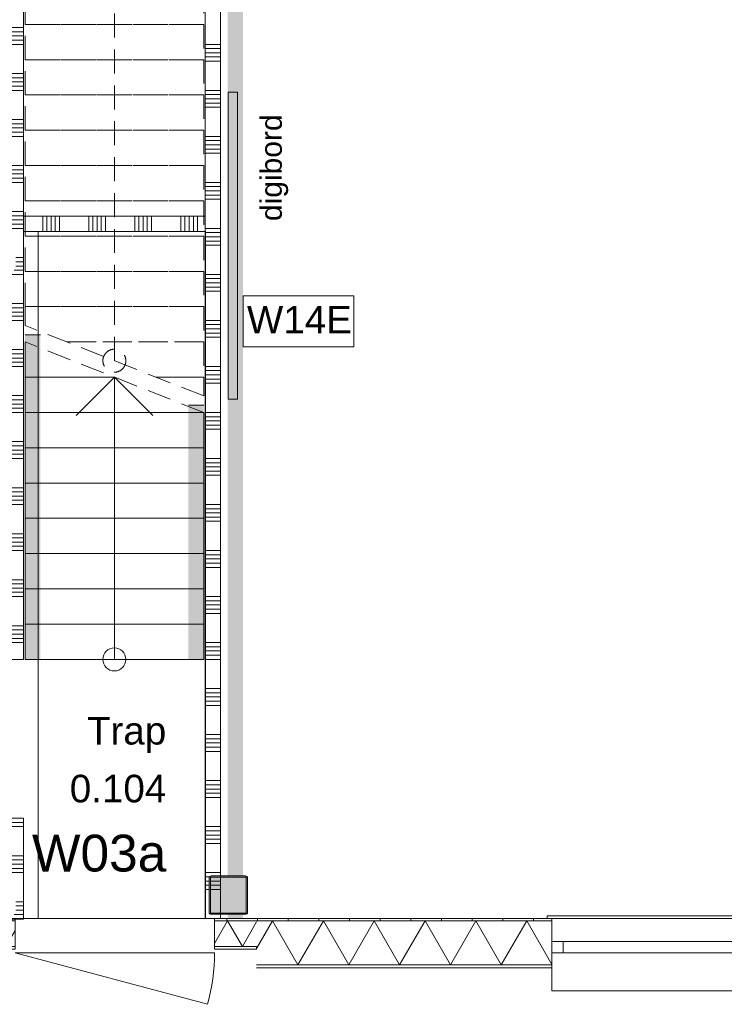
# Model space of a CAD drawing. Header units: millimetres. Extents: x -850 to 154668, y -80343 to 71019.
# Tile 48 of 147: x 44250 to 48844, y -559 to 5861. Entities that reach past the tile are written whole.
import ezdxf
from ezdxf.enums import TextEntityAlignment as Align

# ---------------------------------------------------------------- set-up
doc = ezdxf.new("R2010")
doc.units = ezdxf.units.MM
doc.header["$MEASUREMENT"] = 0
doc.linetypes.add('B0701', pattern=[234.119993, 155.999994, -78.119999])
for name, color, linetype in [('Info Wandafwerking aanduiding', 7, 'Continuous'), ('Info Wandafwerking aanduiding Doorsnede-arcering', 7, 'Continuous'), ('New_21 Buitenwanden', 7, 'Continuous'), ('New_21 Buitenwanden Deuren', 7, 'Continuous'), ('New_21 Buitenwanden Doorsnede-arcering', 7, 'Continuous'), ('New_21 Buitenwanden Laagscheidingslijnen', 7, 'Continuous'), ('New_21 Buitenwanden Ramen', 7, 'Continuous'), ('New_22 NC Binnenwanden', 7, 'Continuous'), ('New_22 NC Binnenwanden Deuren', 7, 'Continuous'), ('New_22 NC Binnenwanden Doorsnede-arcering', 7, 'Continuous'), ('New_23 Vloeren', 7, 'Continuous'), ('New_24 Trappen', 7, 'Continuous'), ('New_72 Vaste Inrichting', 7, 'Continuous'), ('New_info tekst digiborden', 7, 'Continuous'), ('New_Info Wandafwerking aanduiding', 7, 'Continuous'), ('New_Info Wandafwerking aanduiding Doorsnede-arcering', 7, 'Continuous'), ('New_Z Ruimtefuncties', 7, 'Continuous'), ('New_Z Ruimtefuncties Zone omranding', 7, 'Continuous'), ('New_Z Ruimtefuncties Zone tekst', 7, 'Continuous'), ('S-COLS-____-OTLN.RVT S', 7, 'Continuous'), ('S-COLS-____-OTLN.RVT S 2D arcering', 7, 'Continuous')]:
    doc.layers.add(name, color=color, linetype=linetype)
doc.styles.add('GENERATED_STYLE_1', font='arial.ttf')
doc.styles.add('GENERATED_STYLE_2', font='arial.ttf')
doc.linetypes.add('Regenwater', pattern='A,0,[1,UO-720 _wandafwerkingen BG_2022-06-211.Shx,S=11.404762,R=0,X=0,Y=0.005006],-1499.5,0', length=1499.5)
pattern_1 = [(90, (0, 0), (-200, 0), [])]

# ---------------------------------------------------------------- blocks, each defined once
blk = doc.blocks.new('Slab_1_1', base_point=(0, 17060))
at = {"layer": 'New_23 Vloeren', "color": 7, "linetype": 'Continuous', "lineweight": 0, "flags": 128}
blk.add_lwpolyline([(0, 17060), (25600, 17060), (25600, 17539.8), (30060, 17539.8), (30060, 0), (44257.3, 0), (99110, 0), (99110, 26125), (78570.2, 26125), (78570.2, 30220), (61804.1, 30220), (61804.1, 33195.8), (50070.2, 33195.8), (50070.2, 36555.1), (42600, 36555.1), (42600, 38994.9), (31200.9, 38994.9), (31200.9, 49880), (25600, 49880), (25600, 70460), (0, 70460)], close=True, dxfattribs=at)
blk = doc.blocks.new('*X34')
at = {"layer": 'New_22 NC Binnenwanden Doorsnede-arcering', "color": 254, "linetype": 'Continuous', "lineweight": 0, "true_color": 0xe9ebeb}
for p, q in [((45560, 5700), (45460, 5700)), ((45560, 5672.6), (45460, 5672.6)), ((45560, 5645.1), (45460, 5645.1)), ((45560, 5617.7), (45460, 5617.7)), ((45560, 5590.3), (45460, 5590.3)), ((45560, 5400), (45460, 5400)), ((45560, 5372.6), (45460, 5372.6)), ((45560, 5345.1), (45460, 5345.1)), ((45560, 5317.7), (45460, 5317.7)), ((45560, 5290.3), (45460, 5290.3)), ((45560, 5100), (45460, 5100)), ((45560, 5072.6), (45460, 5072.6)), ((45560, 5045.1), (45460, 5045.1)), ((45560, 5017.7), (45460, 5017.7)), ((45560, 4990.3), (45460, 4990.3)), ((45560, 4800), (45460, 4800)), ((45560, 4772.6), (45460, 4772.6)), ((45560, 4745.1), (45460, 4745.1)), ((45560, 4717.7), (45460, 4717.7)), ((45560, 4690.3), (45460, 4690.3)), ((45560, 4500), (45460, 4500)), ((45560, 4472.6), (45460, 4472.6)), ((45560, 4445.1), (45460, 4445.1)), ((45560, 4417.7), (45460, 4417.7)), ((45560, 4390.3), (45460, 4390.3)), ((45560, 4200), (45460, 4200)), ((45560, 4172.6), (45460, 4172.6)), ((45560, 4145.1), (45460, 4145.1)), ((45560, 4117.7), (45460, 4117.7)), ((45560, 4090.3), (45460, 4090.3)), ((45560, 3900), (45460, 3900)), ((45560, 3872.6), (45460, 3872.6)), ((45560, 3845.1), (45460, 3845.1)), ((45560, 3817.7), (45460, 3817.7)), ((45560, 3790.3), (45460, 3790.3)), ((45560, 3600), (45460, 3600)), ((45560, 3572.6), (45460, 3572.6)), ((45560, 3545.1), (45460, 3545.1)), ((45560, 3517.7), (45460, 3517.7)), ((45560, 3490.3), (45460, 3490.3)), ((45560, 3300), (45460, 3300)), ((45560, 3272.6), (45460, 3272.6)), ((45560, 3245.1), (45460, 3245.1)), ((45560, 3217.7), (45460, 3217.7)), ((45560, 3190.3), (45460, 3190.3)), ((45560, 3000), (45460, 3000)), ((45560, 2972.6), (45460, 2972.6)), ((45560, 2945.1), (45460, 2945.1)), ((45560, 2917.7), (45460, 2917.7)), ((45560, 2890.3), (45460, 2890.3)), ((45560, 2700), (45460, 2700)), ((45560, 2672.6), (45460, 2672.6)), ((45560, 2645.1), (45460, 2645.1)), ((45560, 2617.7), (45460, 2617.7)), ((45560, 2590.3), (45460, 2590.3)), ((45560, 2400), (45460, 2400)), ((45560, 2372.6), (45460, 2372.6)), ((45560, 2345.1), (45460, 2345.1)), ((45560, 2317.7), (45460, 2317.7)), ((45560, 2290.3), (45460, 2290.3)), ((45560, 2100), (45460, 2100)), ((45560, 2072.6), (45460, 2072.6)), ((45560, 2045.1), (45460, 2045.1)), ((45560, 2017.7), (45460, 2017.7)), ((45560, 1990.3), (45460, 1990.3)), ((45560, 1800), (45460, 1800)), ((45560, 1772.6), (45460, 1772.6)), ((45560, 1745.1), (45460, 1745.1)), ((45560, 1717.7), (45460, 1717.7)), ((45560, 1690.3), (45460, 1690.3)), ((45560, 1500), (45460, 1500)), ((45560, 1472.6), (45460, 1472.6)), ((45560, 1445.1), (45460, 1445.1)), ((45560, 1417.7), (45460, 1417.7)), ((45560, 1390.3), (45460, 1390.3)), ((45560, 1200), (45460, 1200)), ((45560, 1172.6), (45460, 1172.6)), ((45560, 1145.1), (45460, 1145.1)), ((45560, 1117.7), (45460, 1117.7)), ((45560, 1090.3), (45460, 1090.3)), ((45560, 900), (45460, 900)), ((45560, 872.6), (45460, 872.6)), ((45560, 845.1), (45460, 845.1)), ((45560, 817.7), (45460, 817.7)), ((45560, 790.3), (45460, 790.3)), ((45560, 600), (45460, 600)), ((45560, 572.6), (45460, 572.6)), ((45560, 545.1), (45460, 545.1)), ((45560, 517.7), (45460, 517.7)), ((45560, 490.3), (45460, 490.3)), ((45560, 300), (45460, 300)), ((45495.1, 272.6), (45460, 272.6)), ((45485, 245.1), (45460, 245.1)), ((45485, 217.7), (45460, 217.7)), ((45485, 190.3), (45460, 190.3))]:
    blk.add_line(p, q, dxfattribs=at)
blk = doc.blocks.new('*X35')
at = {"layer": 'New_22 NC Binnenwanden Doorsnede-arcering', "color": 254, "linetype": 'Continuous', "lineweight": 0, "true_color": 0xe9ebeb}
for p, q in [((45560, 245.1), (45493, 245.1)), ((45560, 217.7), (45493, 217.7)), ((45560, 190.3), (45493, 190.3))]:
    blk.add_line(p, q, dxfattribs=at)
blk = doc.blocks.new('Wall_4_1', base_point=(45460, 0))
at = {"layer": 'New_22 NC Binnenwanden', "color": 8, "linetype": 'Continuous', "lineweight": 0, "true_color": 0x778488, "flags": 128}
for points in [[(45460, 8850), (45460, 0)], [(45560, 275), (45560, 8575)], [(45560, 33), (45560, 267)], [(45460, 0), (45560, 0)], [(45560, 0), (45560, 25)]]:
    blk.add_lwpolyline(points, dxfattribs=at)
at = {"layer": 'New_22 NC Binnenwanden', "color": 8, "lineweight": 0, "true_color": 0x778488}
for name in ['*X34', '*X35']:
    blk.add_blockref(name, (0, 0), dxfattribs=at)
blk = doc.blocks.new('Stair_8_1')
at = {"layer": 'New_24 Trappen', "color": 7, "linetype": 'B0701', "lineweight": 0}
for p, q in [((44285, 6290), (44285, 6520)), ((44285, 6520), (45450, 6520)), ((44867.5, 6520), (44617.5, 6270)), ((44867.5, 6290), (44867.5, 6520)), ((45117.5, 6270), (44867.5, 6520)), ((45450, 6520), (45450, 6290)), ((44285, 6060), (44285, 6290)), ((44285, 6290), (45450, 6290)), ((45450, 6290), (44285, 6290)), ((44867.5, 3637.5), (44867.5, 6290)), ((45450, 6290), (45450, 6060)), ((44285, 5830), (44285, 6060)), ((44285, 6060), (45450, 6060)), ((45450, 6060), (44285, 6060)), ((45450, 6060), (45450, 5830)), ((44285, 5600), (44285, 5830)), ((44285, 5830), (45450, 5830)), ((45450, 5830), (44285, 5830)), ((45450, 5830), (45450, 5600)), ((44285, 5370), (44285, 5600)), ((44285, 5600), (45450, 5600)), ((45450, 5600), (44285, 5600)), ((45450, 5600), (45450, 5370)), ((44285, 5140), (44285, 5370)), ((44285, 5370), (45450, 5370)), ((45450, 5370), (44285, 5370)), ((45450, 5370), (45450, 5140)), ((44285, 4910), (44285, 5140)), ((44285, 5140), (45450, 5140)), ((45450, 5140), (44285, 5140)), ((45450, 5140), (45450, 4910)), ((44285, 4680), (44285, 4910)), ((44285, 4910), (45450, 4910)), ((45450, 4910), (44285, 4910)), ((45450, 4910), (45450, 4680)), ((44285, 4450), (44285, 4680)), ((44285, 4680), (45450, 4680)), ((45450, 4680), (44285, 4680)), ((45450, 4680), (45450, 4450)), ((44285, 4220), (44285, 4450)), ((44285, 4450), (45450, 4450)), ((45450, 4450), (44285, 4450)), ((45450, 4450), (45450, 4220)), ((44285, 3990), (44285, 4220)), ((44285, 4220), (45450, 4220)), ((45450, 4220), (44285, 4220)), ((45450, 4220), (45450, 3990)), ((44285, 3867.5), (44285, 3990)), ((44285, 3990), (45450, 3990)), ((45450, 3990), (44285, 3990)), ((45450, 3990), (45450, 3760)), ((45450, 3407.5), (44285, 3867.5)), ((45450, 3300), (44285, 3760)), ((44557.3, 3760), (45450, 3760)), ((45450, 3760), (44557.3, 3760)), ((45450, 3760), (45450, 3530)), ((45139.8, 3530), (45450, 3530)), ((45450, 3530), (45139.8, 3530)), ((45450, 3530), (45450, 3407.5))]:
    blk.add_line(p, q, dxfattribs=at)
at = {"layer": 'New_24 Trappen', "color": 7, "linetype": 'Continuous', "lineweight": 0}
for p, q in [((44285, 1690), (44285, 3760)), ((44285, 3530), (44285, 3760)), ((44285, 3300), (44285, 3530)), ((44285, 3530), (44867.5, 3530)), ((44867.5, 3530), (44285, 3530)), ((44867.5, 3530), (44617.5, 3280)), ((44867.5, 1920), (44867.5, 3530)), ((45117.5, 3280), (44867.5, 3530)), ((44285, 3070), (44285, 3300)), ((44285, 3300), (45450, 3300)), ((45450, 3300), (44285, 3300)), ((45450, 3300), (45450, 1690)), ((45450, 3300), (45450, 3070)), ((44285, 2840), (44285, 3070)), ((44285, 3070), (45450, 3070)), ((45450, 3070), (44285, 3070)), ((45450, 3070), (45450, 2840)), ((44285, 2610), (44285, 2840)), ((44285, 2840), (45450, 2840)), ((45450, 2840), (44285, 2840)), ((45450, 2840), (45450, 2610)), ((44285, 2380), (44285, 2610)), ((44285, 2610), (45450, 2610)), ((45450, 2610), (44285, 2610)), ((45450, 2610), (45450, 2380)), ((44285, 2150), (44285, 2380)), ((44285, 2380), (45450, 2380)), ((45450, 2380), (44285, 2380)), ((45450, 2380), (45450, 2150)), ((44285, 1920), (44285, 2150)), ((44285, 2150), (45450, 2150)), ((45450, 2150), (44285, 2150)), ((45450, 2150), (45450, 1920)), ((44285, 1690), (44285, 1920)), ((44285, 1920), (45450, 1920)), ((45450, 1920), (44285, 1920)), ((44867.5, 1690), (44867.5, 1920)), ((45450, 1920), (45450, 1690)), ((45450, 1690), (44285, 1690)), ((45450, 1690), (44285, 1690))]:
    blk.add_line(p, q, dxfattribs=at)
at = {"layer": 'New_24 Trappen', "color": 7, "linetype": 'B0701', "lineweight": 0}
for start, end in [(90, 270), (270, 90)]:
    blk.add_arc((44867.5, 3637.5), 75, start, end, dxfattribs=at)
at = {"layer": 'New_24 Trappen', "color": 7, "linetype": 'Continuous', "lineweight": 0}
for start, end in [(90, 270), (270, 90)]:
    blk.add_arc((44867.5, 1690), 75, start, end, dxfattribs=at)
blk = doc.blocks.new('*X621')
at = {"layer": 'New_21 Buitenwanden Doorsnede-arcering', "linetype": 'Continuous', "lineweight": 0, "true_color": 0xe9ebeb}
for points in [[(43944.6, -182.1), (43944.6, -182.2), (43950, -182.2), (43950, -182.1)], [(44100, -182.1), (44100, -182.2), (44220, -182.2), (44220, -182.1)]]:
    blk.add_hatch(color=254, dxfattribs=at).paths.add_polyline_path(points)
blk = doc.blocks.new('*X622')
at = {"layer": 'New_21 Buitenwanden Doorsnede-arcering', "linetype": 'Continuous', "lineweight": 0, "true_color": 0xe9ebeb}
blk.add_hatch(color=254, dxfattribs=at).paths.add_polyline_path([(45750, -182.1), (45600, -182.1), (45600, -182.2), (45750, -182.2)])
blk = doc.blocks.new('*X623')
at = {"layer": 'New_21 Buitenwanden Doorsnede-arcering', "linetype": 'Continuous', "lineweight": 0, "true_color": 0xe9ebeb}
for points in [[(43950, -15), (43944.6, -15), (43944.6, -15.1), (43950, -15.1)], [(44220, -15), (44100, -15), (44100, -15.1), (44220, -15.1)]]:
    blk.add_hatch(color=254, dxfattribs=at).paths.add_polyline_path(points)
blk = doc.blocks.new('*X624')
at = {"layer": 'New_21 Buitenwanden Doorsnede-arcering', "linetype": 'Continuous', "lineweight": 0, "true_color": 0xe9ebeb}
blk.add_hatch(color=254, dxfattribs=at).paths.add_polyline_path([(45750, -15), (45600, -15), (45600, -15.1), (45750, -15.1)])
blk = doc.blocks.new('*X625')
at = {"layer": 'New_21 Buitenwanden Doorsnede-arcering', "color": 254, "linetype": 'Continuous', "lineweight": 0, "true_color": 0xe9ebeb}
for p, q in [((43966.4, -182.1), (44062.8, -15.1)), ((44159.2, -182.1), (44062.8, -15.1)), ((44159.2, -182.1), (44220, -76.8)), ((43966.4, -182.1), (43944.6, -144.4))]:
    blk.add_line(p, q, dxfattribs=at)
blk = doc.blocks.new('*X626')
at = {"layer": 'New_21 Buitenwanden Doorsnede-arcering', "color": 254, "linetype": 'Continuous', "lineweight": 0, "true_color": 0xe9ebeb}
for p, q in [((45520, -163.1), (45605.5, -15.1)), ((45701.9, -182.1), (45605.5, -15.1)), ((45701.9, -182.1), (45795, -20.8))]:
    blk.add_line(p, q, dxfattribs=at)
blk = doc.blocks.new('D1 bl 22')
at = {"layer": 'New_21 Buitenwanden Deuren', "color": 1, "linetype": 'Continuous', "lineweight": 0}
for p, q in [((650, 0), (-605.7, 336.5)), ((650, 0), (-650, 0)), ((-650, -40.1), (-650, -72)), ((-650, -40.1), (-650, -72)), ((650, -40.1), (650, -72)), ((650, -40.1), (650, -72)), ((-650, -72), (-650, -207.1)), ((-650, -72), (-650, -207.1)), ((650, -72), (650, -207.1)), ((650, -72), (650, -207.1)), ((-650, -222.2), (-675, -222.2)), ((-650, -222.2), (-675, -222.2)), ((-650, -207.1), (-650, -222.2)), ((-650, -207.1), (-650, -222.2)), ((650, -207.1), (650, -222.2)), ((650, -207.1), (650, -222.2)), ((650, -222.2), (675, -222.2)), ((650, -222.2), (675, -222.2))]:
    blk.add_line(p, q, dxfattribs=at)
at = {"layer": 'New_21 Buitenwanden Deuren', "color": 9, "linetype": 'Continuous', "lineweight": 0}
for p, q in [((-650, -22), (-650, -40)), ((-650, -22), (-650, -40)), ((-650, -40), (-650, -40.1)), ((-650, -40), (-650, -40.1)), ((650, -22), (650, -40)), ((650, -22), (650, -40)), ((650, -40), (650, -40.1)), ((650, -40), (650, -40.1))]:
    blk.add_line(p, q, dxfattribs=at)
at = {"layer": 'New_21 Buitenwanden Deuren', "color": 1, "linetype": 'Continuous', "lineweight": 0}
blk.add_arc((650, 0), 1300, 165, 180, dxfattribs=at)
blk = doc.blocks.new('Wall_151_1', base_point=(43944.6, 0))
at = {"layer": 'New_21 Buitenwanden Doorsnede-arcering', "linetype": 'Continuous', "lineweight": 0, "true_color": 0xe9ebeb}
h = blk.add_hatch(dxfattribs=at)
h.set_pattern_fill('930_Lijnen_vert_200_0001', color=254, style=0, pattern_type=2)
h.set_pattern_definition(pattern_1)
h.paths.add_polyline_path([(43944.6, 0), (43944.6, -15), (44220, -15), (44220, 0)])
h = blk.add_hatch(dxfattribs=at)
h.set_pattern_fill('930_Lijnen_vert_200_0001', color=254, style=0, pattern_type=2)
h.set_pattern_definition(pattern_1)
h.paths.add_polyline_path([(45520, 0), (45520, -15), (45795, -15), (45795, 0)])
at = {"layer": 'New_21 Buitenwanden', "color": 8, "linetype": 'Continuous', "lineweight": 0, "true_color": 0x778488}
for p, q in [((44220, 0), (44195, 0)), ((44220, -15.1), (44220, 0)), ((44220, -150.2), (44220, -15.1)), ((45520, 0), (45545, 0)), ((45520, -15.1), (45520, 0)), ((45520, -150.2), (45520, -15.1)), ((44220, -182.1), (44220, -150.2)), ((44220, -182.2), (44220, -182.1)), ((44220, -200.2), (44220, -182.2)), ((45520, -182.1), (45520, -150.2)), ((45520, -182.2), (45520, -182.1)), ((45520, -200.2), (45520, -182.2))]:
    blk.add_line(p, q, dxfattribs=at)
at = {"layer": 'New_21 Buitenwanden', "color": 8, "linetype": 'Continuous', "lineweight": 0, "true_color": 0x778488, "flags": 128}
for points in [[(44220, 0), (43944.6, 0)], [(45795, 0), (45520, 0)], [(43944.6, -182.2), (43944.6, -182.1)], [(43944.6, -200.2), (43944.6, -182.2)], [(45795, -182.2), (45795, -182.1)], [(45795, -200.2), (45795, -182.2)], [(43944.6, -200.2), (44220, -200.2)], [(45520, -200.2), (45795, -200.2)]]:
    blk.add_lwpolyline(points, dxfattribs=at)
at = {"layer": 'New_21 Buitenwanden Laagscheidingslijnen', "color": 8, "linetype": 'Continuous', "lineweight": 0, "true_color": 0x778488}
for p, q in [((44220, -15), (43944.6, -15)), ((44220, -15.1), (43944.6, -15.1)), ((45795, -15), (45520, -15)), ((45795, -15.1), (45520, -15.1)), ((43944.6, -182.1), (44220, -182.1)), ((43944.6, -182.2), (44220, -182.2)), ((45520, -182.1), (45795, -182.1)), ((45520, -182.2), (45795, -182.2))]:
    blk.add_line(p, q, dxfattribs=at)
at = {"layer": 'New_21 Buitenwanden', "color": 8, "lineweight": 0, "true_color": 0x778488}
for name in ['*X623', '*X625', '*X626', '*X624', '*X621', '*X622']:
    blk.add_blockref(name, (0, 0), dxfattribs=at)
at = {"layer": 'New_21 Buitenwanden Deuren', "color": 1, "linetype": 'Continuous', "lineweight": 0, "zscale": 1000, "rotation": 180}
blk.add_blockref('D1 bl 22', (44870, -222.2), dxfattribs=at)
blk = doc.blocks.new('*X786')
at = {"layer": 'New_21 Buitenwanden Doorsnede-arcering', "linetype": 'Continuous', "lineweight": 0, "true_color": 0xe9ebeb}
for points in [[(46050, -302.1), (45900, -302.1), (45900, -302.2), (46050, -302.2)], [(46350, -302.1), (46200, -302.1), (46200, -302.2), (46350, -302.2)], [(46650, -302.1), (46500, -302.1), (46500, -302.2), (46650, -302.2)], [(46950, -302.1), (46800, -302.1), (46800, -302.2), (46950, -302.2)], [(47250, -302.1), (47100, -302.1), (47100, -302.2), (47250, -302.2)], [(47550, -302.1), (47400, -302.1), (47400, -302.2), (47550, -302.2)], [(47700, -302.1), (47700, -302.2), (47720.1, -302.2), (47720.1, -302.1)]]:
    blk.add_hatch(color=254, dxfattribs=at).paths.add_polyline_path(points)
blk = doc.blocks.new('*X791')
at = {"layer": 'New_21 Buitenwanden Doorsnede-arcering', "linetype": 'Continuous', "lineweight": 0, "true_color": 0xe9ebeb}
for points in [[(46050, -15), (45900, -15), (45900, -15.1), (46050, -15.1)], [(46350, -15), (46200, -15), (46200, -15.1), (46350, -15.1)], [(46650, -15), (46500, -15), (46500, -15.1), (46650, -15.1)], [(46950, -15), (46800, -15), (46800, -15.1), (46950, -15.1)], [(47250, -15), (47100, -15), (47100, -15.1), (47250, -15.1)], [(47550, -15), (47400, -15), (47400, -15.1), (47550, -15.1)], [(47700, -15), (47700, -15.1), (47720.1, -15.1), (47720.1, -15)]]:
    blk.add_hatch(color=254, dxfattribs=at).paths.add_polyline_path(points)
blk = doc.blocks.new('*X796')
at = {"layer": 'New_21 Buitenwanden Doorsnede-arcering', "color": 254, "linetype": 'Continuous', "lineweight": 0, "true_color": 0xe9ebeb}
for p, q in [((45795, -194.8), (45898.8, -15.1)), ((46064.5, -302.1), (45898.8, -15.1)), ((46064.5, -302.1), (46230.2, -15.1)), ((46395.9, -302.1), (46230.2, -15.1)), ((46395.9, -302.1), (46561.6, -15.1)), ((46727.3, -302.1), (46561.6, -15.1)), ((46727.3, -302.1), (46893, -15.1)), ((47058.7, -302.1), (46893, -15.1)), ((47058.7, -302.1), (47224.4, -15.1)), ((47390.1, -302.1), (47224.4, -15.1)), ((47390.1, -302.1), (47555.8, -15.1)), ((47720.1, -299.7), (47555.8, -15.1))]:
    blk.add_line(p, q, dxfattribs=at)
blk = doc.blocks.new('R1 22_7')
at = {"layer": 'New_21 Buitenwanden Ramen', "color": 1, "linetype": 'Continuous', "lineweight": 0}
for p, q in [((-725, 150.2), (-725, 168.2)), ((-725, 168.2), (680, 168.2)), ((-650, 150.2), (-680, 150.2)), ((-650, 150.2), (-680, 150.2)), ((-650, 135.2), (-650, 150.2)), ((-650, 135.2), (-650, 150.2)), ((-650, 0), (-650, 135.1)), ((-650, 0), (-650, 135.1)), ((650, 135.2), (650, 150.2)), ((650, 135.2), (650, 150.2)), ((650, 150.2), (680, 150.2)), ((650, 150.2), (680, 150.2)), ((650, 0), (650, 135.1)), ((650, 0), (650, 135.1)), ((680, 168.2), (680, 150.2)), ((-650, 0), (-577, 0)), ((-650, -72), (-650, 0)), ((-650, -72), (-650, 0)), ((-577, 0), (-577, -72)), ((-577, 0), (577, 0)), ((577, -72), (577, 0)), ((577, 0), (650, 0)), ((650, -72), (650, 0)), ((650, -72), (650, 0)), ((-577, -72), (-650, -72)), ((-650, -152), (-650, -72)), ((577, -72), (-577, -72)), ((650, -72), (577, -72)), ((650, -152), (650, -72)), ((-650, -170), (-650, -320)), ((650, -320), (650, -170)), ((-650, -320), (650, -320))]:
    blk.add_line(p, q, dxfattribs=at)
at = {"layer": 'New_21 Buitenwanden Ramen', "color": 9, "linetype": 'Continuous', "lineweight": 0}
for p, q in [((-650, 150.2), (650, 150.2)), ((-650, 135.1), (-650, 135.2)), ((-650, 135.1), (-650, 135.2)), ((650, 135.1), (650, 135.2)), ((650, 135.1), (650, 135.2)), ((-650, -170), (-650, -152)), ((650, -170), (650, -152))]:
    blk.add_line(p, q, dxfattribs=at)
blk = doc.blocks.new('Wall_170_1', base_point=(45795, 0))
at = {"layer": 'New_21 Buitenwanden Doorsnede-arcering', "linetype": 'Continuous', "lineweight": 0, "true_color": 0xe9ebeb}
h = blk.add_hatch(dxfattribs=at)
h.set_pattern_fill('930_Lijnen_vert_200_0001', color=254, style=0, pattern_type=2)
h.set_pattern_definition(pattern_1)
h.paths.add_polyline_path([(47720.1, 0), (45795, 0), (45795, -15), (47720.1, -15)])
at = {"layer": 'New_21 Buitenwanden', "color": 8, "linetype": 'Continuous', "lineweight": 0, "true_color": 0x778488}
for p, q in [((47720.1, 0), (47690.1, 0)), ((47720.1, -15), (47720.1, 0)), ((47720.1, -15.1), (47720.1, -15)), ((47720.1, -150.2), (47720.1, -15.1)), ((47720.1, -222.2), (47720.1, -150.2)), ((47720.1, -302.2), (47720.1, -222.2)), ((47720.1, -320.2), (47720.1, -302.2))]:
    blk.add_line(p, q, dxfattribs=at)
at = {"layer": 'New_21 Buitenwanden', "color": 8, "linetype": 'Continuous', "lineweight": 0, "true_color": 0x778488, "flags": 128}
for points in [[(47720.1, 0), (45795, 0)], [(45795, -320.2), (47720.1, -320.2)]]:
    blk.add_lwpolyline(points, dxfattribs=at)
at = {"layer": 'New_21 Buitenwanden Laagscheidingslijnen', "color": 8, "linetype": 'Continuous', "lineweight": 0, "true_color": 0x778488}
for p, q in [((47720.1, -15), (45795, -15)), ((47720.1, -15.1), (45795, -15.1)), ((45795, -302.1), (47720.1, -302.1)), ((45795, -302.2), (47720.1, -302.2))]:
    blk.add_line(p, q, dxfattribs=at)
at = {"layer": 'New_21 Buitenwanden', "color": 8, "lineweight": 0, "true_color": 0x778488}
for name in ['*X796', '*X791', '*X786']:
    blk.add_blockref(name, (0, 0), dxfattribs=at)
at = {"layer": 'New_21 Buitenwanden Ramen', "color": 1, "linetype": 'Continuous', "lineweight": 0, "xscale": -1, "zscale": 1000}
blk.add_blockref('R1 22_7', (48370.1, -150.2), dxfattribs=at)
blk = doc.blocks.new('*X1155')
at = {"layer": 'New_22 NC Binnenwanden Doorsnede-arcering', "color": 254, "linetype": 'Continuous', "lineweight": 0, "true_color": 0xe9ebeb}
for p, q in [((44175, 5809.7), (44223.1, 5809.7)), ((44175, 5782.3), (44223.1, 5782.3)), ((44223.1, 5809.7), (44275, 5809.7)), ((44223.1, 5782.3), (44275, 5782.3)), ((44175, 5754.9), (44223.1, 5754.9)), ((44175, 5727.4), (44223.1, 5727.4)), ((44223.1, 5754.9), (44275, 5754.9)), ((44223.1, 5727.4), (44275, 5727.4)), ((44175, 5700), (44223.1, 5700)), ((44223.1, 5700), (44275, 5700)), ((44175, 5509.7), (44223.1, 5509.7)), ((44175, 5482.3), (44223.1, 5482.3)), ((44223.1, 5509.7), (44275, 5509.7)), ((44223.1, 5482.3), (44275, 5482.3)), ((44175, 5454.9), (44223.1, 5454.9)), ((44175, 5427.4), (44223.1, 5427.4)), ((44175, 5400), (44223.1, 5400)), ((44223.1, 5454.9), (44275, 5454.9)), ((44223.1, 5427.4), (44275, 5427.4)), ((44223.1, 5400), (44275, 5400)), ((44175, 5209.7), (44223.1, 5209.7)), ((44223.1, 5209.7), (44275, 5209.7)), ((44175, 5182.3), (44223.1, 5182.3)), ((44175, 5154.9), (44223.1, 5154.9)), ((44223.1, 5182.3), (44275, 5182.3)), ((44223.1, 5154.9), (44275, 5154.9)), ((44175, 5127.4), (44223.1, 5127.4)), ((44175, 5100), (44223.1, 5100)), ((44223.1, 5127.4), (44275, 5127.4)), ((44223.1, 5100), (44275, 5100)), ((44175, 4909.7), (44223.1, 4909.7)), ((44175, 4882.3), (44223.1, 4882.3)), ((44223.1, 4909.7), (44275, 4909.7)), ((44223.1, 4882.3), (44275, 4882.3)), ((44175, 4854.9), (44223.1, 4854.9)), ((44175, 4827.4), (44223.1, 4827.4)), ((44223.1, 4854.9), (44275, 4854.9)), ((44223.1, 4827.4), (44275, 4827.4)), ((44175, 4800), (44223.1, 4800)), ((44223.1, 4800), (44275, 4800)), ((44175, 4609.7), (44223.1, 4609.7)), ((44175, 4582.3), (44223.1, 4582.3)), ((44223.1, 4609.7), (44275, 4609.7)), ((44223.1, 4582.3), (44275, 4582.3)), ((44175, 4554.9), (44223.1, 4554.9)), ((44175, 4527.4), (44223.1, 4527.4)), ((44175, 4500), (44223.1, 4500)), ((44223.1, 4554.9), (44275, 4554.9)), ((44223.1, 4527.4), (44275, 4527.4)), ((44223.1, 4500), (44275, 4500)), ((44225, 4309.7), (44275, 4309.7)), ((44225, 4282.3), (44275, 4282.3)), ((44225, 4254.9), (44275, 4254.9)), ((44175, 4200), (44223.1, 4200)), ((44214.9, 4227.4), (44223.1, 4227.4)), ((44223.1, 4227.4), (44275, 4227.4)), ((44223.1, 4200), (44275, 4200)), ((44175, 4009.7), (44223.1, 4009.7)), ((44175, 3982.3), (44223.1, 3982.3)), ((44223.1, 4009.7), (44275, 4009.7)), ((44223.1, 3982.3), (44275, 3982.3)), ((44175, 3954.9), (44223.1, 3954.9)), ((44175, 3927.4), (44223.1, 3927.4)), ((44223.1, 3954.9), (44275, 3954.9)), ((44223.1, 3927.4), (44275, 3927.4)), ((44175, 3900), (44223.1, 3900)), ((44223.1, 3900), (44275, 3900)), ((44175, 3709.7), (44223.1, 3709.7)), ((44175, 3682.3), (44223.1, 3682.3)), ((44223.1, 3709.7), (44275, 3709.7)), ((44223.1, 3682.3), (44275, 3682.3)), ((44175, 3654.9), (44223.1, 3654.9)), ((44175, 3627.4), (44223.1, 3627.4)), ((44175, 3600), (44223.1, 3600)), ((44223.1, 3654.9), (44275, 3654.9)), ((44223.1, 3627.4), (44275, 3627.4)), ((44223.1, 3600), (44275, 3600)), ((44175, 3409.7), (44223.1, 3409.7)), ((44223.1, 3409.7), (44275, 3409.7)), ((44175, 3382.3), (44223.1, 3382.3)), ((44175, 3354.9), (44223.1, 3354.9)), ((44223.1, 3382.3), (44275, 3382.3)), ((44223.1, 3354.9), (44275, 3354.9)), ((44175, 3327.4), (44223.1, 3327.4)), ((44175, 3300), (44223.1, 3300)), ((44223.1, 3327.4), (44275, 3327.4)), ((44223.1, 3300), (44275, 3300)), ((44175, 3109.7), (44223.1, 3109.7)), ((44175, 3082.3), (44223.1, 3082.3)), ((44223.1, 3109.7), (44275, 3109.7)), ((44223.1, 3082.3), (44275, 3082.3)), ((44175, 3054.9), (44223.1, 3054.9)), ((44175, 3027.4), (44223.1, 3027.4)), ((44223.1, 3054.9), (44275, 3054.9)), ((44223.1, 3027.4), (44275, 3027.4)), ((44175, 3000), (44223.1, 3000)), ((44223.1, 3000), (44275, 3000)), ((44175, 2809.7), (44223.1, 2809.7)), ((44175, 2782.3), (44223.1, 2782.3)), ((44223.1, 2809.7), (44275, 2809.7)), ((44223.1, 2782.3), (44275, 2782.3)), ((44175, 2754.9), (44223.1, 2754.9)), ((44175, 2727.4), (44223.1, 2727.4)), ((44175, 2700), (44223.1, 2700)), ((44223.1, 2754.9), (44275, 2754.9)), ((44223.1, 2727.4), (44275, 2727.4)), ((44223.1, 2700), (44275, 2700)), ((44175, 2509.7), (44223.1, 2509.7)), ((44223.1, 2509.7), (44275, 2509.7)), ((44175, 2482.3), (44223.1, 2482.3)), ((44175, 2454.9), (44223.1, 2454.9)), ((44223.1, 2482.3), (44275, 2482.3)), ((44223.1, 2454.9), (44275, 2454.9)), ((44175, 2427.4), (44223.1, 2427.4)), ((44175, 2400), (44223.1, 2400)), ((44223.1, 2427.4), (44275, 2427.4)), ((44223.1, 2400), (44275, 2400)), ((44175, 2209.7), (44223.1, 2209.7)), ((44223.1, 2209.7), (44275, 2209.7)), ((44175, 2182.3), (44223.1, 2182.3)), ((44175, 2154.9), (44223.1, 2154.9)), ((44175, 2127.4), (44223.1, 2127.4)), ((44223.1, 2182.3), (44275, 2182.3)), ((44223.1, 2154.9), (44275, 2154.9)), ((44223.1, 2127.4), (44275, 2127.4)), ((44175, 2100), (44223.1, 2100)), ((44223.1, 2100), (44275, 2100)), ((44175, 1909.7), (44223.1, 1909.7)), ((44175, 1882.3), (44223.1, 1882.3)), ((44223.1, 1909.7), (44275, 1909.7)), ((44223.1, 1882.3), (44275, 1882.3)), ((44175, 1854.9), (44223.1, 1854.9)), ((44175, 1827.4), (44223.1, 1827.4)), ((44175, 1800), (44223.1, 1800)), ((44223.1, 1854.9), (44275, 1854.9)), ((44223.1, 1827.4), (44275, 1827.4)), ((44223.1, 1800), (44275, 1800))]:
    blk.add_line(p, q, dxfattribs=at)
blk = doc.blocks.new('*X1156')
at = {"layer": 'New_22 NC Binnenwanden Doorsnede-arcering', "color": 254, "linetype": 'Continuous', "lineweight": 0, "true_color": 0xe9ebeb}
for p, q in [((44175, 654.9), (44223.1, 654.9)), ((44223.1, 654.9), (44275, 654.9)), ((44175, 627.4), (44223.1, 627.4)), ((44175, 600), (44223.1, 600)), ((44223.1, 627.4), (44275, 627.4)), ((44223.1, 600), (44275, 600)), ((44175, 409.7), (44223.1, 409.7)), ((44223.1, 409.7), (44275, 409.7)), ((44175, 382.3), (44223.1, 382.3)), ((44175, 354.9), (44223.1, 354.9)), ((44175, 327.4), (44223.1, 327.4)), ((44223.1, 382.3), (44275, 382.3)), ((44223.1, 354.9), (44275, 354.9)), ((44223.1, 327.4), (44275, 327.4)), ((44175, 300), (44223.1, 300)), ((44223.1, 300), (44275, 300)), ((44225, 109.7), (44275, 109.7)), ((44225, 82.3), (44275, 82.3)), ((44214.9, 27.4), (44223.1, 27.4)), ((44223.1, 27.4), (44275, 27.4)), ((44225, 54.9), (44275, 54.9)), ((44175, 0), (44223.1, 0)), ((44223.1, 0), (44275, 0))]:
    blk.add_line(p, q, dxfattribs=at)
blk = doc.blocks.new('D1 22_10')
at = {"layer": 'New_22 NC Binnenwanden Deuren', "color": 1, "linetype": 'Continuous', "lineweight": 0}
for q in [(-481.8, 267.6), (-517, 0)]:
    blk.add_line((517, 0), q, dxfattribs=at)
at = {"layer": 'New_22 NC Binnenwanden Deuren', "color": 7, "linetype": 'Continuous', "lineweight": 0}
for p, q in [((-517, -114), (-517, -14)), ((-517, -114), (-517, -14)), ((517, -114), (517, -14)), ((517, -114), (517, -14)), ((-517, -139), (-517, -114)), ((-517, -139), (-517, -114)), ((517, -139), (517, -114)), ((517, -139), (517, -114)), ((-517, -264), (-517, -139)), ((517, -264), (517, -139)), ((-517, -364), (-517, -264)), ((517, -364), (517, -264))]:
    blk.add_line(p, q, dxfattribs=at)
at = {"layer": 'New_22 NC Binnenwanden Deuren', "color": 1, "linetype": 'Continuous', "lineweight": 0}
blk.add_arc((517, 0), 1034, 165, 180, dxfattribs=at)
blk = doc.blocks.new('Wall_198_1', base_point=(44100, 22236))
at = {"layer": 'New_22 NC Binnenwanden', "color": 8, "linetype": 'Continuous', "lineweight": 0, "true_color": 0x778488}
for p, q in [((44275, 1690), (44175, 1690)), ((44275, 656), (44175, 656))]:
    blk.add_line(p, q, dxfattribs=at)
at = {"layer": 'New_22 NC Binnenwanden', "color": 8, "linetype": 'Continuous', "lineweight": 0, "true_color": 0x778488, "flags": 128}
for points in [[(44275, 1690), (44275, 5912)], [(44275, -4), (44275, 656)], [(44275, -4), (44175, -4)]]:
    blk.add_lwpolyline(points, dxfattribs=at)
at = {"layer": 'New_22 NC Binnenwanden', "color": 8, "lineweight": 0, "true_color": 0x778488}
for name in ['*X1155', '*X1156']:
    blk.add_blockref(name, (0, 0), dxfattribs=at)
at = {"layer": 'New_22 NC Binnenwanden Deuren', "color": 1, "linetype": 'Continuous', "lineweight": 0, "xscale": -1, "zscale": 1000, "rotation": 89.99999999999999}
blk.add_blockref('D1 22_10', (43911, 1173), dxfattribs=at)
blk = doc.blocks.new('Wall_330_1', base_point=(45656.6, 8850))
at = {"layer": 'New_Info Wandafwerking aanduiding Doorsnede-arcering', "linetype": 'Continuous', "lineweight": 0, "true_color": 0x000000}
blk.add_hatch(color=18, dxfattribs=at).paths.add_polyline_path([(45606.6, 8850), (45606.6, 0), (45706.6, 0), (45706.6, 8850)])
at = {"layer": 'New_Info Wandafwerking aanduiding', "color": 9, "linetype": 'Continuous', "lineweight": 0, "flags": 128}
blk.add_lwpolyline([(45706.6, 0), (45606.6, 0)], dxfattribs=at)
blk = doc.blocks.new('Wall_450_1', base_point=(44285, 1690))
at = {"layer": 'Info Wandafwerking aanduiding Doorsnede-arcering', "linetype": 'Continuous', "lineweight": 0, "true_color": 0xd21034}
blk.add_hatch(color=242, dxfattribs=at).paths.add_polyline_path([(44385, 1690), (44385, 3806.6), (44285, 3806.6), (44285, 1690)])
at = {"layer": 'Info Wandafwerking aanduiding', "color": 9, "linetype": 'Continuous', "lineweight": 0, "flags": 128}
for points in [[(44385, 3806.6), (44285, 3806.6)], [(44385, 1690), (44285, 1690)]]:
    blk.add_lwpolyline(points, dxfattribs=at)
blk = doc.blocks.new('Wall_451_1', base_point=(45450, 3346.6))
at = {"layer": 'Info Wandafwerking aanduiding Doorsnede-arcering', "linetype": 'Continuous', "lineweight": 0, "true_color": 0xd21034}
blk.add_hatch(color=242, dxfattribs=at).paths.add_polyline_path([(45350, 3346.6), (45350, 1690), (45450, 1690), (45450, 3346.6)])
at = {"layer": 'Info Wandafwerking aanduiding', "color": 9, "linetype": 'Continuous', "lineweight": 0, "flags": 128}
for points in [[(45350, 3346.6), (45450, 3346.6)], [(45350, 1690), (45450, 1690)]]:
    blk.add_lwpolyline(points, dxfattribs=at)
blk = doc.blocks.new('Notitiebord 22 KM')
at = {"layer": 'New_72 Vaste Inrichting', "color": 253, "linetype": 'Continuous', "lineweight": 0, "true_color": 0x99a3a6}
for p, q in [((2000, 60), (0, 60)), ((0, 60), (0, 0)), ((0, 0), (2000, 0)), ((2000, 0), (2000, 60))]:
    blk.add_line(p, q, dxfattribs=at)
blk = doc.blocks.new('Column 85[85]_1', base_point=(0.5, 3))
at = {"layer": 'S-COLS-____-OTLN.RVT S 2D arcering', "linetype": 'Continuous', "lineweight": 0, "true_color": 0x778488}
h = blk.add_hatch(color=8, dxfattribs=at)
h.paths.add_polyline_path([(45485.5, 41), (45486.5, 36), (45489.3, 31.8), (45493.5, 28.9), (45498.5, 28), (45722.5, 28), (45727.5, 28.9), (45731.7, 31.8), (45734.5, 36), (45735.5, 41), (45735.5, 265), (45734.5, 269.9), (45731.7, 274.1), (45727.5, 277), (45722.5, 278), (45498.5, 278), (45493.5, 277), (45489.3, 274.1), (45486.5, 269.9), (45485.5, 265)])
h.paths.add_polyline_path([(45722.5, 36), (45498.5, 36), (45496.6, 36.3), (45495, 37.4), (45493.9, 39), (45493.5, 41), (45493.5, 265), (45493.9, 266.9), (45495, 268.5), (45496.6, 269.6), (45498.5, 270), (45722.5, 270), (45724.4, 269.6), (45726.1, 268.5), (45727.1, 266.9), (45727.5, 265), (45727.5, 41), (45727.1, 39), (45726.1, 37.4), (45724.4, 36.3)], flags=0)
blk.add_hatch(color=8, dxfattribs=at).paths.add_polyline_path([(45722.5, 270), (45498.5, 270), (45496.6, 269.6), (45495, 268.5), (45493.9, 266.9), (45493.5, 265), (45493.5, 41), (45493.9, 39), (45495, 37.4), (45496.6, 36.3), (45498.5, 36), (45722.5, 36), (45724.4, 36.3), (45726.1, 37.4), (45727.1, 39), (45727.5, 41), (45727.5, 265), (45727.1, 266.9), (45726.1, 268.5), (45724.4, 269.6)])
at = {"layer": 'S-COLS-____-OTLN.RVT S', "color": 1, "linetype": 'Continuous', "lineweight": 0}
for p, q in [((45486.5, 269.9), (45485.5, 265)), ((45485.5, 265), (45485.5, 41)), ((45489.3, 274.1), (45486.5, 269.9)), ((45493.5, 277), (45489.3, 274.1)), ((45498.5, 278), (45493.5, 277)), ((45493.5, 265), (45493.9, 266.9)), ((45493.5, 41), (45493.5, 265)), ((45493.9, 266.9), (45495, 268.5)), ((45495, 268.5), (45496.6, 269.6)), ((45496.6, 269.6), (45498.5, 270)), ((45722.5, 278), (45498.5, 278)), ((45498.5, 270), (45722.5, 270)), ((45727.5, 277), (45722.5, 278)), ((45722.5, 270), (45724.4, 269.6)), ((45724.4, 269.6), (45726.1, 268.5)), ((45726.1, 268.5), (45727.1, 266.9)), ((45727.1, 266.9), (45727.5, 265)), ((45731.7, 274.1), (45727.5, 277)), ((45727.5, 265), (45727.5, 41)), ((45734.5, 269.9), (45731.7, 274.1)), ((45735.5, 265), (45734.5, 269.9)), ((45735.5, 41), (45735.5, 265)), ((45485.5, 41), (45486.5, 36)), ((45486.5, 36), (45489.3, 31.8)), ((45489.3, 31.8), (45493.5, 28.9)), ((45493.9, 39), (45493.5, 41)), ((45493.5, 28.9), (45498.5, 28)), ((45495, 37.4), (45493.9, 39)), ((45496.6, 36.3), (45495, 37.4)), ((45498.5, 36), (45496.6, 36.3)), ((45722.5, 36), (45498.5, 36)), ((45498.5, 28), (45722.5, 28)), ((45724.4, 36.3), (45722.5, 36)), ((45722.5, 28), (45727.5, 28.9)), ((45726.1, 37.4), (45724.4, 36.3)), ((45727.1, 39), (45726.1, 37.4)), ((45727.5, 41), (45727.1, 39)), ((45727.5, 28.9), (45731.7, 31.8)), ((45731.7, 31.8), (45734.5, 36)), ((45734.5, 36), (45735.5, 41))]:
    blk.add_line(p, q, dxfattribs=at)
blk = doc.blocks.new('*X2642')
at = {"layer": 'New_22 NC Binnenwanden Doorsnede-arcering', "color": 254, "linetype": 'Continuous', "lineweight": 0, "true_color": 0xe9ebeb}
for p, q in [((44400, 4580), (44400, 4480)), ((44427.4, 4580), (44427.4, 4480)), ((44454.9, 4580), (44454.9, 4480)), ((44482.3, 4580), (44482.3, 4480)), ((44509.7, 4580), (44509.7, 4480)), ((44700, 4580), (44700, 4480)), ((44727.4, 4580), (44727.4, 4480)), ((44754.9, 4580), (44754.9, 4480)), ((44782.3, 4580), (44782.3, 4480)), ((44809.7, 4580), (44809.7, 4480)), ((45000, 4580), (45000, 4480)), ((45027.4, 4580), (45027.4, 4480)), ((45054.9, 4580), (45054.9, 4480)), ((45082.3, 4580), (45082.3, 4480)), ((45109.7, 4580), (45109.7, 4480)), ((45300, 4580), (45300, 4480)), ((45327.4, 4580), (45327.4, 4480)), ((45354.9, 4580), (45354.9, 4480)), ((45382.3, 4580), (45382.3, 4480)), ((45409.7, 4580), (45409.7, 4480))]:
    blk.add_line(p, q, dxfattribs=at)
blk = doc.blocks.new('Wall_536_1', base_point=(44275.8, 4480))
at = {"layer": 'New_22 NC Binnenwanden', "color": 8, "linetype": 'Continuous', "lineweight": 0, "true_color": 0x778488, "flags": 128}
for points in [[(45460, 4580), (44275.8, 4580)], [(44275.8, 4480), (44275.8, 4580)], [(45460, 4480), (45460, 4580)], [(44275.8, 4480), (45460, 4480)]]:
    blk.add_lwpolyline(points, dxfattribs=at)
at = {"layer": 'New_22 NC Binnenwanden', "color": 8, "lineweight": 0, "true_color": 0x778488}
blk.add_blockref('*X2642', (0, 0), dxfattribs=at)
blk = doc.blocks.new('Trap_0.104_23_1', base_point=(44776.8, 790.5))
at = {"layer": 'New_Z Ruimtefuncties Zone tekst', "color": 2, "lineweight": 0}
for tag, height, style, p in [('DUMMY_938', 180, 'GENERATED_STYLE_1', (45205.8, 1356.2)), ('ROOM_NAME', 180, 'GENERATED_STYLE_1', (45205.8, 1315.1)), ('DUMMY_939', 180, 'GENERATED_STYLE_1', (45205.8, 979.1)), ('ROOM_NUMBER', 180, 'GENERATED_STYLE_1', (45205.8, 937.9)), ('stWallCovering', 240, 'GENERATED_STYLE_2', (45205.8, 547.1))]:
    blk.add_attdef(tag, text='', height=height, dxfattribs=dict(at, style=style)).set_placement(p, align=Align.TOP_RIGHT)
at = {"layer": 'New_Z Ruimtefuncties Zone tekst', "color": 2, "lineweight": 0, "style": 'GENERATED_STYLE_2'}
blk.add_attdef('DUMMY_940', text='', height=240, dxfattribs=at).set_placement((44347.8, 601.9), align=Align.TOP_LEFT)

msp = doc.modelspace()

# ---------------------------------------------------------------- linework, layer by layer
at = {"layer": 'New_Info Wandafwerking aanduiding', "color": 9, "linetype": 'Continuous', "lineweight": 0, "flags": 128}
msp.add_lwpolyline([(45706.6, 4061.4), (46428.1, 4061.4), (46428.1, 3728.5), (45706.6, 3728.5)], close=True, dxfattribs=at)
at = {"layer": 'New_Z Ruimtefuncties Zone omranding', "color": 122, "linetype": 'Continuous', "lineweight": 0, "true_color": 0x03c7b0, "flags": 128}
for points in [[(45460, 8850), (44274.6, 8850), (44275.8, 4580), (45460, 4580)], [(44370, 378.4), (44370, 0), (45461.1, 0), (45461.1, 4480), (44370, 4480), (44370, 1694)]]:
    msp.add_lwpolyline(points, close=True, dxfattribs=at)
at = {"layer": 'New_Z Ruimtefuncties Zone omranding', "color": 211, "linetype": 'Continuous', "lineweight": 0, "true_color": 0xffaaff, "flags": 128}
msp.add_lwpolyline([(45560, 275), (45560, 0), (49485, 0), (52535, 0), (52535, 8850), (49485, 8850), (45560, 8850)], close=True, dxfattribs=at)

# ---------------------------------------------------------------- block references
at = {"layer": 'Info Wandafwerking aanduiding', "color": 1, "lineweight": 0}
for name, p in [('Wall_450_1', (44285, 1690)), ('Wall_451_1', (45450, 3346.6))]:
    msp.add_blockref(name, p, dxfattribs=at)
at = {"layer": 'New_21 Buitenwanden', "color": 8, "lineweight": 0, "true_color": 0x778488}
for name, p in [('Wall_170_1', (45795, 0)), ('Wall_151_1', (43944.6, 0))]:
    msp.add_blockref(name, p, dxfattribs=at)
at = {"layer": 'New_22 NC Binnenwanden', "color": 8, "lineweight": 0, "true_color": 0x778488}
for name, p in [('Wall_198_1', (44100, 22236)), ('Wall_4_1', (45460, 0)), ('Wall_536_1', (44275.8, 4480))]:
    msp.add_blockref(name, p, dxfattribs=at)
at = {"layer": 'New_23 Vloeren', "color": 7, "linetype": 'Continuous', "lineweight": 0}
msp.add_blockref('Slab_1_1', (0, 17060), dxfattribs=at)
at = {"layer": 'New_24 Trappen', "color": 7, "linetype": 'Regenwater', "lineweight": 0}
msp.add_blockref('Stair_8_1', (0, 0), dxfattribs=at)
at = {"layer": 'New_72 Vaste Inrichting', "color": 1, "linetype": 'Continuous', "lineweight": 0, "xscale": -1, "zscale": 1000, "rotation": 270}
msp.add_blockref('Notitiebord 22 KM', (45610, 3387.6), dxfattribs=at)
at = {"layer": 'New_Info Wandafwerking aanduiding', "color": 1, "lineweight": 0}
msp.add_blockref('Wall_330_1', (45656.6, 8850), dxfattribs=at)
at = {"layer": 'New_Z Ruimtefuncties', "color": 2, "linetype": 'Continuous', "lineweight": 0}
msp.add_blockref('Trap_0.104_23_1', (44776.8, 790.5), dxfattribs=at).add_auto_attribs({'ROOM_NAME': 'Trap', 'ROOM_NUMBER': '0.104', 'stWallCovering': 'W03a'})
at = {"layer": 'S-COLS-____-OTLN.RVT S', "color": 1, "linetype": 'Continuous', "lineweight": 0}
msp.add_blockref('Column 85[85]_1', (0.5, 3), dxfattribs=at)

# ---------------------------------------------------------------- texts
at = {"layer": 'New_info tekst digiborden', "color": 2, "linetype": 'Continuous', "lineweight": 0, "insert": (45910.3, 4547.8), "char_height": 140, "attachment_point": 4, "rotation": 90, "style": 'GENERATED_STYLE_1'}
msp.add_mtext('\\A1;{\\pql;\\fArial|b0|i0|c0|p38;digibord}', dxfattribs=at)
at = {"layer": 'New_Info Wandafwerking aanduiding', "color": 2, "linetype": 'Continuous', "lineweight": 0, "insert": (45731.6, 3995.2), "char_height": 180, "attachment_point": 1, "style": 'GENERATED_STYLE_1'}
msp.add_mtext('\\A1;{\\pql;\\fArial|b0|i0|c0|p38;W14\\fArial|b0|i0|c0|p38;E}', dxfattribs=at)

doc.saveas('drawing.dxf')
